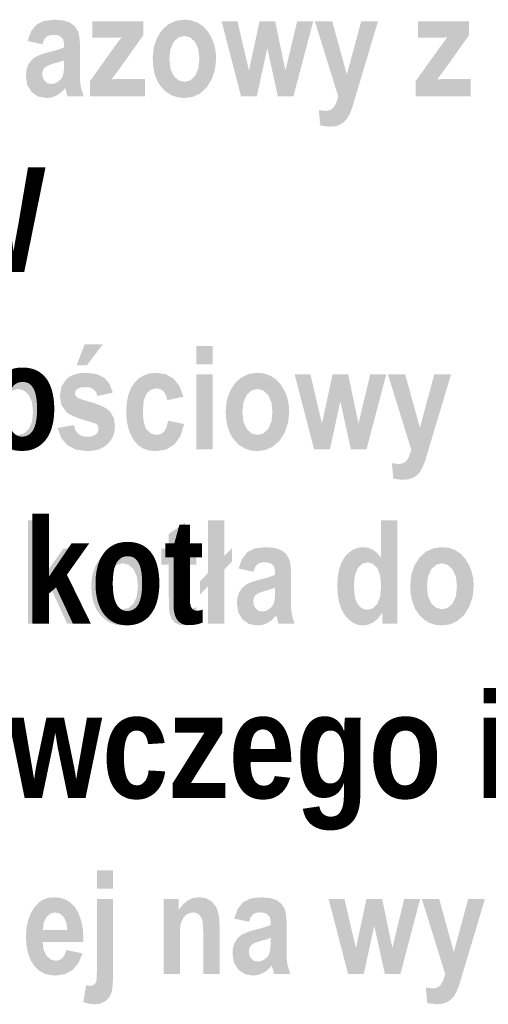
# Model space of a CAD drawing. Header units: millimetres. Extents: x -2626 to 2068, y -6169 to 7214.
# Tile 122 of 144: x -102 to -34, y -4642 to -4500. Entities that reach past the tile are written whole.
import ezdxf

# ---------------------------------------------------------------- set-up
doc = ezdxf.new("R2010")
doc.units = ezdxf.units.MM
doc.layers.get('0').update_dxf_attribs({"color": 252})

msp = doc.modelspace()

# ---------------------------------------------------------------- hatches: boundary and pattern name
h = msp.add_hatch(color=7)
h.paths.add_polyline_path([(-98.79, -4503.45), (-100.92, -4502.98), (-100.41, -4501.57), (-99.65, -4500.62), (-98.56, -4500.08), (-97.08, -4499.9), (-95.77, -4500.01), (-94.81, -4500.32), (-94.13, -4500.82), (-93.68, -4501.46), (-93.54, -4501.89), (-93.43, -4502.47), (-93.37, -4503.2), (-93.34, -4504.07), (-93.37, -4507.42), (-93.34, -4508.65), (-93.25, -4509.52), (-92.83, -4510.98), (-95.16, -4510.98), (-95.47, -4509.79), (-96.09, -4510.42), (-96.76, -4510.87), (-97.47, -4511.14), (-98.22, -4511.23), (-99.4, -4511.01), (-100.35, -4510.36), (-100.97, -4509.34), (-101.17, -4508.03), (-101.09, -4507.17), (-100.84, -4506.43), (-100.43, -4505.82), (-99.89, -4505.34), (-99.09, -4504.96), (-97.93, -4504.61), (-96.54, -4504.25), (-95.65, -4503.91), (-95.68, -4503.17), (-95.78, -4502.73), (-96.25, -4502.27), (-96.66, -4502.14), (-97.21, -4502.09), (-97.78, -4502.17), (-98.21, -4502.38), (-98.54, -4502.79)])
h.paths.add_polyline_path([(-95.65, -4505.78), (-96.23, -4505.98), (-97.05, -4506.2), (-97.95, -4506.51), (-98.48, -4506.84), (-98.73, -4507.24), (-98.81, -4507.74), (-98.72, -4508.31), (-98.44, -4508.78), (-98.02, -4509.1), (-97.51, -4509.2), (-97.01, -4509.12), (-96.52, -4508.87), (-96.1, -4508.49), (-95.84, -4508.05), (-95.7, -4507.39), (-95.65, -4506.35)])
h = msp.add_hatch(color=7)
h.dxf.hatch_style = 2
h.paths.add_polyline_path([(-91.88, -4510.98), (-91.88, -4508.74), (-88.55, -4504.08), (-87.84, -4503.11), (-87.34, -4502.46), (-88.42, -4502.5), (-91.56, -4502.52), (-91.56, -4500.14), (-84.21, -4500.14), (-84.21, -4502.17), (-87.61, -4506.95), (-88.8, -4508.53), (-88.01, -4508.48), (-87.59, -4508.46), (-83.94, -4508.46), (-83.94, -4510.98)])
h = msp.add_hatch(color=7)
h.paths.add_polyline_path([(-82.84, -4505.41), (-82.68, -4503.89), (-82.21, -4502.51), (-81.48, -4501.37), (-80.56, -4500.55), (-79.47, -4500.06), (-78.26, -4499.9), (-77.25, -4500.01), (-76.35, -4500.32), (-75.56, -4500.85), (-74.89, -4501.58), (-74.36, -4502.46), (-73.98, -4503.4), (-73.75, -4504.42), (-73.67, -4505.5), (-73.83, -4507.09), (-74.31, -4508.52), (-75.05, -4509.7), (-75.98, -4510.55), (-77.07, -4511.06), (-78.25, -4511.23), (-79.2, -4511.13), (-80.06, -4510.85), (-80.84, -4510.38), (-81.54, -4509.72), (-82.11, -4508.88), (-82.52, -4507.89), (-82.76, -4506.73)])
h.paths.add_polyline_path([(-80.43, -4505.56), (-80.27, -4507.01), (-79.79, -4508.05), (-79.08, -4508.68), (-78.24, -4508.89), (-77.42, -4508.68), (-76.72, -4508.04), (-76.25, -4507), (-76.09, -4505.54), (-76.25, -4504.12), (-76.73, -4503.09), (-77.44, -4502.45), (-78.27, -4502.24), (-79.1, -4502.45), (-79.8, -4503.09), (-80.27, -4504.13)])
h = msp.add_hatch(color=7)
h.dxf.hatch_style = 2
h.paths.add_polyline_path([(-70.07, -4510.98), (-72.88, -4500.14), (-70.59, -4500.14), (-68.93, -4507.25), (-67.4, -4500.14), (-65.14, -4500.14), (-63.66, -4507.25), (-61.96, -4500.14), (-59.64, -4500.14), (-62.5, -4510.98), (-64.75, -4510.98), (-66.28, -4504.01), (-67.79, -4510.98)])
h = msp.add_hatch(color=7)
h.dxf.hatch_style = 2
h.paths.add_polyline_path([(-59.4, -4500.14), (-56.89, -4500.14), (-54.78, -4507.84), (-52.7, -4500.14), (-50.27, -4500.14), (-53.4, -4510.57), (-54, -4512.6), (-54.4, -4513.59), (-54.8, -4514.27), (-55.24, -4514.74), (-55.8, -4515.09), (-56.47, -4515.31), (-57.29, -4515.38), (-58.62, -4515.2), (-58.83, -4512.96), (-57.84, -4513.09), (-57.23, -4512.98), (-56.73, -4512.64), (-56.34, -4512.01), (-56.02, -4511.01)])
h = msp.add_hatch(color=7)
h.dxf.hatch_style = 2
h.paths.add_polyline_path([(-44.81, -4510.98), (-44.81, -4508.74), (-41.47, -4504.08), (-40.76, -4503.11), (-40.27, -4502.46), (-41.35, -4502.5), (-44.48, -4502.52), (-44.48, -4500.14), (-37.14, -4500.14), (-37.14, -4502.17), (-40.53, -4506.95), (-41.73, -4508.53), (-40.93, -4508.48), (-40.51, -4508.46), (-36.87, -4508.46), (-36.87, -4510.98)])
h = msp.add_hatch(color=7)
h.paths.add_polyline_path([(-96.59, -4558.92), (-94.24, -4558.49), (-94.01, -4559.23), (-93.61, -4559.77), (-93.06, -4560.08), (-92.34, -4560.19), (-91.6, -4560.11), (-91.08, -4559.86), (-90.76, -4559.49), (-90.66, -4559.01), (-90.84, -4558.45), (-91.13, -4558.26), (-91.61, -4558.1), (-92.93, -4557.72), (-93.98, -4557.35), (-94.77, -4556.99), (-95.29, -4556.64), (-96.02, -4555.61), (-96.27, -4554.26), (-96.03, -4552.9), (-95.31, -4551.85), (-94.78, -4551.45), (-94.13, -4551.17), (-93.38, -4550.99), (-92.53, -4550.94), (-90.99, -4551.11), (-89.87, -4551.62), (-89.1, -4552.5), (-88.6, -4553.8), (-90.81, -4554.3), (-91.03, -4553.73), (-91.38, -4553.32), (-91.86, -4553.08), (-92.48, -4553), (-93.23, -4553.06), (-93.72, -4553.25), (-93.99, -4553.54), (-94.09, -4553.9), (-94, -4554.22), (-93.75, -4554.49), (-93.49, -4554.63), (-93.06, -4554.79), (-92.45, -4554.99), (-91.66, -4555.22), (-90.75, -4555.51), (-90, -4555.83), (-89.42, -4556.18), (-88.98, -4556.56), (-88.46, -4557.48), (-88.29, -4558.65), (-88.36, -4559.4), (-88.56, -4560.08), (-88.9, -4560.7), (-89.37, -4561.24), (-89.96, -4561.69), (-90.65, -4562.01), (-91.44, -4562.2), (-92.34, -4562.26), (-93.91, -4562.05), (-95.16, -4561.41), (-96.06, -4560.36)])
h.paths.add_polyline_path([(-93.83, -4549.85), (-92.68, -4546.81), (-90.04, -4546.81), (-92.35, -4549.85)])
h = msp.add_hatch(color=7)
h.paths.add_polyline_path([(-76.54, -4549.71), (-76.54, -4547.06), (-74.19, -4547.06), (-74.19, -4549.71)])
h.paths.add_polyline_path([(-76.54, -4562.01), (-76.54, -4551.18), (-74.19, -4551.18), (-74.19, -4562.01)])
h = msp.add_hatch(color=7)
h.paths.add_polyline_path([(-106.88, -4556.44), (-106.73, -4554.93), (-106.25, -4553.55), (-105.52, -4552.41), (-104.6, -4551.59), (-103.52, -4551.1), (-102.3, -4550.94), (-101.29, -4551.04), (-100.39, -4551.36), (-99.61, -4551.88), (-98.94, -4552.62), (-98.4, -4553.49), (-98.02, -4554.44), (-97.79, -4555.45), (-97.71, -4556.54), (-97.87, -4558.13), (-98.35, -4559.56), (-99.09, -4560.74), (-100.02, -4561.58), (-101.11, -4562.09), (-102.29, -4562.26), (-103.24, -4562.17), (-104.1, -4561.88), (-104.88, -4561.41), (-105.58, -4560.75), (-106.15, -4559.92), (-106.56, -4558.92), (-106.8, -4557.76)])
h.paths.add_polyline_path([(-104.47, -4556.6), (-104.31, -4558.04), (-103.83, -4559.08), (-103.12, -4559.71), (-102.28, -4559.92), (-101.46, -4559.71), (-100.76, -4559.08), (-100.29, -4558.03), (-100.13, -4556.58), (-100.29, -4555.16), (-100.77, -4554.12), (-101.48, -4553.49), (-102.31, -4553.27), (-103.14, -4553.49), (-103.84, -4554.12), (-104.31, -4555.16)])
h = msp.add_hatch(color=7)
h.dxf.hatch_style = 2
h.paths.add_polyline_path([(-78.41, -4554.39), (-80.73, -4554.9), (-80.92, -4554.15), (-81.26, -4553.62), (-81.73, -4553.3), (-82.33, -4553.19), (-83.11, -4553.38), (-83.73, -4553.93), (-84.13, -4554.91), (-84.26, -4556.4), (-84.23, -4557.3), (-84.13, -4558.05), (-83.96, -4558.66), (-83.73, -4559.13), (-83.11, -4559.72), (-82.31, -4559.92), (-81.71, -4559.81), (-81.22, -4559.47), (-80.85, -4558.84), (-80.61, -4557.86), (-78.29, -4558.34), (-78.82, -4560.06), (-79.68, -4561.28), (-80.87, -4562.02), (-82.4, -4562.26), (-83.42, -4562.16), (-84.29, -4561.85), (-85.03, -4561.33), (-85.62, -4560.61), (-86.08, -4559.74), (-86.41, -4558.79), (-86.61, -4557.75), (-86.67, -4556.63), (-86.6, -4555.32), (-86.38, -4554.18), (-86.01, -4553.2), (-85.49, -4552.39), (-84.85, -4551.76), (-84.11, -4551.3), (-83.29, -4551.03), (-82.37, -4550.94), (-80.96, -4551.14), (-79.83, -4551.77), (-78.98, -4552.83)])
h = msp.add_hatch(color=7)
h.paths.add_polyline_path([(-72.29, -4556.44), (-72.13, -4554.93), (-71.66, -4553.55), (-70.92, -4552.41), (-70, -4551.59), (-68.92, -4551.1), (-67.7, -4550.94), (-66.69, -4551.04), (-65.79, -4551.36), (-65.01, -4551.88), (-64.34, -4552.62), (-63.8, -4553.49), (-63.42, -4554.44), (-63.19, -4555.45), (-63.11, -4556.54), (-63.27, -4558.13), (-63.75, -4559.56), (-64.49, -4560.74), (-65.43, -4561.58), (-66.51, -4562.09), (-67.7, -4562.26), (-68.64, -4562.17), (-69.51, -4561.88), (-70.29, -4561.41), (-70.98, -4560.75), (-71.55, -4559.92), (-71.96, -4558.92), (-72.21, -4557.76)])
h.paths.add_polyline_path([(-69.88, -4556.6), (-69.72, -4558.04), (-69.24, -4559.08), (-68.53, -4559.71), (-67.68, -4559.92), (-66.86, -4559.71), (-66.16, -4559.08), (-65.69, -4558.03), (-65.53, -4556.58), (-65.69, -4555.16), (-66.18, -4554.12), (-66.88, -4553.49), (-67.72, -4553.27), (-68.54, -4553.49), (-69.24, -4554.12), (-69.72, -4555.16)])
h = msp.add_hatch(color=7)
h.dxf.hatch_style = 2
h.paths.add_polyline_path([(-59.51, -4562.01), (-62.32, -4551.18), (-60.04, -4551.18), (-58.38, -4558.28), (-56.85, -4551.18), (-54.58, -4551.18), (-53.1, -4558.28), (-51.4, -4551.18), (-49.09, -4551.18), (-51.94, -4562.01), (-54.2, -4562.01), (-55.72, -4555.05), (-57.23, -4562.01)])
h = msp.add_hatch(color=7)
h.dxf.hatch_style = 2
h.paths.add_polyline_path([(-48.84, -4551.18), (-46.34, -4551.18), (-44.22, -4558.87), (-42.14, -4551.18), (-39.72, -4551.18), (-42.85, -4561.6), (-43.45, -4563.64), (-43.85, -4564.63), (-44.24, -4565.31), (-44.68, -4565.78), (-45.24, -4566.12), (-45.92, -4566.34), (-46.73, -4566.41), (-48.07, -4566.24), (-48.27, -4563.99), (-47.28, -4564.13), (-46.67, -4564.02), (-46.18, -4563.68), (-45.78, -4563.04), (-45.47, -4562.04)])
h = msp.add_hatch(color=7)
h.dxf.hatch_style = 2
h.paths.add_polyline_path([(-100.87, -4587.22), (-100.87, -4572.26), (-98.51, -4572.26), (-98.51, -4580.2), (-95.77, -4576.38), (-92.87, -4576.38), (-95.91, -4580.34), (-92.66, -4587.22), (-95.19, -4587.22), (-97.43, -4582.35), (-98.51, -4583.75), (-98.51, -4587.22)])
h = msp.add_hatch(color=7)
h.dxf.hatch_style = 2
h.paths.add_polyline_path([(-74.86, -4579.87), (-74.86, -4572.26), (-72.5, -4572.26), (-72.5, -4577.43), (-71.36, -4576.25), (-71.36, -4578.19), (-72.5, -4579.37), (-72.5, -4587.22), (-74.86, -4587.22), (-74.86, -4581.81), (-76, -4582.99), (-76, -4581.06)])
h = msp.add_hatch(color=7)
h.paths.add_polyline_path([(-47.48, -4587.22), (-49.67, -4587.22), (-49.67, -4585.63), (-50.26, -4586.43), (-50.95, -4587), (-51.69, -4587.35), (-52.46, -4587.46), (-53.18, -4587.37), (-53.85, -4587.09), (-54.48, -4586.63), (-55.05, -4585.98), (-55.54, -4585.16), (-55.88, -4584.18), (-56.09, -4583.04), (-56.16, -4581.74), (-56.09, -4580.44), (-55.89, -4579.3), (-55.55, -4578.34), (-55.08, -4577.55), (-54.51, -4576.93), (-53.87, -4576.49), (-53.17, -4576.23), (-52.41, -4576.14), (-51.7, -4576.23), (-51.02, -4576.51), (-50.4, -4576.99), (-49.84, -4577.65), (-49.84, -4572.26), (-47.48, -4572.26)])
h.paths.add_polyline_path([(-53.75, -4581.57), (-53.69, -4582.85), (-53.5, -4583.75), (-53.2, -4584.38), (-52.79, -4584.83), (-52.29, -4585.11), (-51.74, -4585.19), (-51.02, -4584.99), (-50.4, -4584.36), (-49.97, -4583.31), (-49.82, -4581.84), (-49.96, -4580.23), (-50.38, -4579.15), (-51.01, -4578.54), (-51.79, -4578.33), (-52.55, -4578.53), (-53.18, -4579.14), (-53.61, -4580.15)])
h = msp.add_hatch(color=7)
h.dxf.hatch_style = 2
h.paths.add_polyline_path([(-76.55, -4576.38), (-76.55, -4578.67), (-78.15, -4578.67), (-78.15, -4583.03), (-78.14, -4584.15), (-78.08, -4584.68), (-77.87, -4584.98), (-77.5, -4585.09), (-77.1, -4585.02), (-76.56, -4584.81), (-76.36, -4587.03), (-77.23, -4587.35), (-78.2, -4587.46), (-79.01, -4587.36), (-79.64, -4587.04), (-80.1, -4586.51), (-80.37, -4585.8), (-80.43, -4585.43), (-80.48, -4584.9), (-80.5, -4584.22), (-80.51, -4583.39), (-80.51, -4578.67), (-81.59, -4578.67), (-81.59, -4576.38), (-80.51, -4576.38), (-80.51, -4574.23), (-78.15, -4572.56), (-78.15, -4576.38)])
h = msp.add_hatch(color=7)
h.paths.add_polyline_path([(-91.73, -4581.65), (-91.57, -4580.13), (-91.09, -4578.75), (-90.36, -4577.61), (-89.44, -4576.79), (-88.36, -4576.3), (-87.14, -4576.14), (-86.13, -4576.24), (-85.23, -4576.56), (-84.45, -4577.08), (-83.78, -4577.82), (-83.24, -4578.69), (-82.86, -4579.64), (-82.63, -4580.65), (-82.55, -4581.74), (-82.71, -4583.33), (-83.19, -4584.76), (-83.93, -4585.94), (-84.87, -4586.78), (-85.95, -4587.29), (-87.13, -4587.46), (-88.08, -4587.37), (-88.95, -4587.09), (-89.73, -4586.61), (-90.42, -4585.95), (-90.99, -4585.12), (-91.4, -4584.12), (-91.64, -4582.96)])
h.paths.add_polyline_path([(-89.31, -4581.8), (-89.15, -4583.24), (-88.67, -4584.28), (-87.97, -4584.91), (-87.12, -4585.12), (-86.3, -4584.91), (-85.6, -4584.28), (-85.13, -4583.23), (-84.97, -4581.78), (-85.13, -4580.36), (-85.62, -4579.32), (-86.32, -4578.69), (-87.16, -4578.47), (-87.98, -4578.69), (-88.68, -4579.32), (-89.16, -4580.37)])
h = msp.add_hatch(color=7)
h.paths.add_polyline_path([(-68.29, -4579.69), (-70.43, -4579.22), (-69.91, -4577.81), (-69.15, -4576.86), (-68.06, -4576.32), (-66.58, -4576.14), (-65.27, -4576.24), (-64.31, -4576.56), (-63.63, -4577.05), (-63.19, -4577.69), (-63.04, -4578.13), (-62.93, -4578.71), (-62.87, -4579.44), (-62.85, -4580.31), (-62.87, -4583.65), (-62.84, -4584.89), (-62.75, -4585.76), (-62.34, -4587.22), (-64.66, -4587.22), (-64.97, -4586.03), (-65.59, -4586.66), (-66.26, -4587.11), (-66.97, -4587.37), (-67.72, -4587.46), (-68.9, -4587.25), (-69.85, -4586.59), (-70.47, -4585.58), (-70.67, -4584.27), (-70.59, -4583.41), (-70.34, -4582.67), (-69.93, -4582.06), (-69.39, -4581.58), (-68.59, -4581.19), (-67.43, -4580.85), (-66.04, -4580.49), (-65.15, -4580.15), (-65.19, -4579.4), (-65.28, -4578.97), (-65.75, -4578.51), (-66.16, -4578.38), (-66.71, -4578.33), (-67.28, -4578.4), (-67.71, -4578.62), (-68.04, -4579.03)])
h.paths.add_polyline_path([(-65.15, -4582.01), (-65.73, -4582.21), (-66.55, -4582.44), (-67.45, -4582.74), (-67.98, -4583.07), (-68.23, -4583.47), (-68.32, -4583.97), (-68.22, -4584.55), (-67.94, -4585.02), (-67.53, -4585.34), (-67.01, -4585.44), (-66.51, -4585.36), (-66.02, -4585.1), (-65.6, -4584.73), (-65.34, -4584.29), (-65.2, -4583.63), (-65.15, -4582.58)])
h = msp.add_hatch(color=7)
h.paths.add_polyline_path([(-45.62, -4581.65), (-45.46, -4580.13), (-44.99, -4578.75), (-44.26, -4577.61), (-43.33, -4576.79), (-42.25, -4576.3), (-41.04, -4576.14), (-40.02, -4576.24), (-39.12, -4576.56), (-38.34, -4577.08), (-37.67, -4577.82), (-37.14, -4578.69), (-36.75, -4579.64), (-36.52, -4580.65), (-36.44, -4581.74), (-36.6, -4583.33), (-37.09, -4584.76), (-37.82, -4585.94), (-38.76, -4586.78), (-39.84, -4587.29), (-41.03, -4587.46), (-41.98, -4587.37), (-42.84, -4587.09), (-43.62, -4586.61), (-44.31, -4585.95), (-44.88, -4585.12), (-45.29, -4584.12), (-45.54, -4582.96)])
h.paths.add_polyline_path([(-43.21, -4581.8), (-43.05, -4583.24), (-42.57, -4584.28), (-41.86, -4584.91), (-41.01, -4585.12), (-40.19, -4584.91), (-39.5, -4584.28), (-39.02, -4583.23), (-38.86, -4581.78), (-39.03, -4580.36), (-39.51, -4579.32), (-40.21, -4578.69), (-41.05, -4578.47), (-41.87, -4578.69), (-42.57, -4579.32), (-43.05, -4580.37)])
h = msp.add_hatch(color=7)
h.paths.add_polyline_path([(-90.91, -4625.51), (-90.91, -4622.86), (-88.56, -4622.86), (-88.56, -4625.51)])
h.paths.add_polyline_path([(-88.56, -4626.98), (-88.56, -4637.48), (-88.57, -4638.5), (-88.62, -4639.34), (-88.7, -4640.01), (-88.8, -4640.51), (-89.14, -4641.23), (-89.68, -4641.77), (-90.38, -4642.1), (-91.24, -4642.21), (-92, -4642.13), (-92.87, -4641.9), (-92.46, -4639.45), (-91.88, -4639.55), (-91.37, -4639.42), (-91.03, -4639.06), (-90.98, -4638.85), (-90.94, -4638.49), (-90.92, -4637.98), (-90.91, -4637.32), (-90.91, -4626.98)])
h = msp.add_hatch(color=7)
h.paths.add_polyline_path([(-95.32, -4634.37), (-92.99, -4634.85), (-93.59, -4636.27), (-94.45, -4637.27), (-95.55, -4637.86), (-96.86, -4638.06), (-97.78, -4637.98), (-98.6, -4637.73), (-99.3, -4637.32), (-99.89, -4636.74), (-100.45, -4635.9), (-100.84, -4634.91), (-101.08, -4633.76), (-101.16, -4632.46), (-101.08, -4631.17), (-100.84, -4630.01), (-100.44, -4629), (-99.89, -4628.11), (-99.31, -4627.51), (-98.65, -4627.08), (-97.91, -4626.82), (-97.09, -4626.74), (-96.19, -4626.82), (-95.39, -4627.09), (-94.69, -4627.53), (-94.1, -4628.14), (-93.56, -4629.04), (-93.17, -4630.14), (-92.93, -4631.42), (-92.85, -4632.9), (-92.87, -4633.22), (-98.75, -4633.22), (-98.6, -4634.36), (-98.18, -4635.21), (-97.57, -4635.74), (-96.83, -4635.92), (-96.32, -4635.82), (-95.89, -4635.53), (-95.56, -4635.05)])
h.paths.add_polyline_path([(-95.19, -4631.47), (-95.34, -4630.36), (-95.73, -4629.57), (-96.29, -4629.09), (-96.95, -4628.93), (-97.63, -4629.09), (-98.2, -4629.59), (-98.59, -4630.4), (-98.71, -4631.47)])
h = msp.add_hatch(color=7)
h.dxf.hatch_style = 2
h.paths.add_polyline_path([(-73.17, -4637.81), (-75.53, -4637.81), (-75.53, -4632.29), (-75.56, -4630.9), (-75.66, -4630.07), (-75.85, -4629.58), (-76.16, -4629.23), (-76.54, -4629), (-76.98, -4628.93), (-77.54, -4629.03), (-78.05, -4629.31), (-78.45, -4629.77), (-78.72, -4630.37), (-78.81, -4630.78), (-78.87, -4631.34), (-78.9, -4632.05), (-78.91, -4632.91), (-78.91, -4637.81), (-81.27, -4637.81), (-81.27, -4626.98), (-79.08, -4626.98), (-79.08, -4628.57), (-78.47, -4627.77), (-77.77, -4627.2), (-77.01, -4626.85), (-76.16, -4626.74), (-75.21, -4626.87), (-74.42, -4627.27), (-73.82, -4627.88), (-73.44, -4628.65), (-73.24, -4629.68), (-73.17, -4631.08)])
h = msp.add_hatch(color=7)
h.paths.add_polyline_path([(-68.93, -4630.28), (-71.06, -4629.82), (-70.55, -4628.41), (-69.79, -4627.46), (-68.7, -4626.92), (-67.22, -4626.74), (-65.9, -4626.84), (-64.94, -4627.15), (-64.27, -4627.65), (-63.82, -4628.29), (-63.67, -4628.72), (-63.57, -4629.31), (-63.5, -4630.03), (-63.48, -4630.91), (-63.5, -4634.25), (-63.48, -4635.48), (-63.39, -4636.35), (-62.97, -4637.81), (-65.3, -4637.81), (-65.61, -4636.63), (-66.23, -4637.26), (-66.9, -4637.7), (-67.61, -4637.97), (-68.36, -4638.06), (-69.54, -4637.84), (-70.49, -4637.19), (-71.1, -4636.17), (-71.31, -4634.87), (-71.23, -4634.01), (-70.97, -4633.26), (-70.57, -4632.65), (-70.02, -4632.18), (-69.23, -4631.79), (-68.07, -4631.45), (-66.68, -4631.08), (-65.79, -4630.75), (-65.82, -4630), (-65.92, -4629.56), (-66.39, -4629.11), (-66.8, -4628.97), (-67.35, -4628.93), (-67.92, -4629), (-68.35, -4629.21), (-68.67, -4629.63)])
h.paths.add_polyline_path([(-65.79, -4632.61), (-66.36, -4632.81), (-67.19, -4633.04), (-68.09, -4633.34), (-68.61, -4633.67), (-68.87, -4634.07), (-68.95, -4634.57), (-68.86, -4635.15), (-68.58, -4635.62), (-68.16, -4635.93), (-67.65, -4636.04), (-67.15, -4635.95), (-66.66, -4635.7), (-66.24, -4635.33), (-65.98, -4634.89), (-65.84, -4634.23), (-65.79, -4633.18)])
h = msp.add_hatch(color=7)
h.dxf.hatch_style = 2
h.paths.add_polyline_path([(-54.6, -4637.81), (-57.42, -4626.98), (-55.13, -4626.98), (-53.47, -4634.08), (-51.94, -4626.98), (-49.67, -4626.98), (-48.2, -4634.08), (-46.49, -4626.98), (-44.18, -4626.98), (-47.03, -4637.81), (-49.29, -4637.81), (-50.82, -4630.85), (-52.33, -4637.81)])
h = msp.add_hatch(color=7)
h.dxf.hatch_style = 2
h.paths.add_polyline_path([(-43.94, -4626.98), (-41.43, -4626.98), (-39.32, -4634.67), (-37.24, -4626.98), (-34.81, -4626.98), (-37.94, -4637.4), (-38.54, -4639.44), (-38.94, -4640.43), (-39.33, -4641.11), (-39.78, -4641.57), (-40.33, -4641.92), (-41.01, -4642.14), (-41.83, -4642.21), (-43.16, -4642.04), (-43.37, -4639.79), (-42.38, -4639.93), (-41.76, -4639.81), (-41.27, -4639.48), (-40.88, -4638.84), (-40.56, -4637.84)])

# ---------------------------------------------------------------- texts
at = {"color": 7, "char_height": 15.1338, "attachment_point": 1}
for s, insert in [('{\\fArialNarrow-Bold,Bold|b0|i0|c0;    kondensacyjny  Q=50kW}', (-321.39, -4521.24)), ('{\\fArialNarrow-Bold,Bold|b0|i0|c0;2. Wymiennik c.w. pojemno}', (-321.83, -4546.88)), ('{\\fArialNarrow-Bold,Bold|b0|i0|c0;3. Regulator elektroniczny kot}', (-322.04, -4572.08)), ('{\\fArialNarrow-Bold,Bold|b0|i0|c0;    dla jednego obiegu grzewczego i instalacji c.w.}', (-321.39, -4597.28))]:
    msp.add_mtext(s, dxfattribs=dict(at, insert=insert))

doc.saveas('drawing.dxf')
